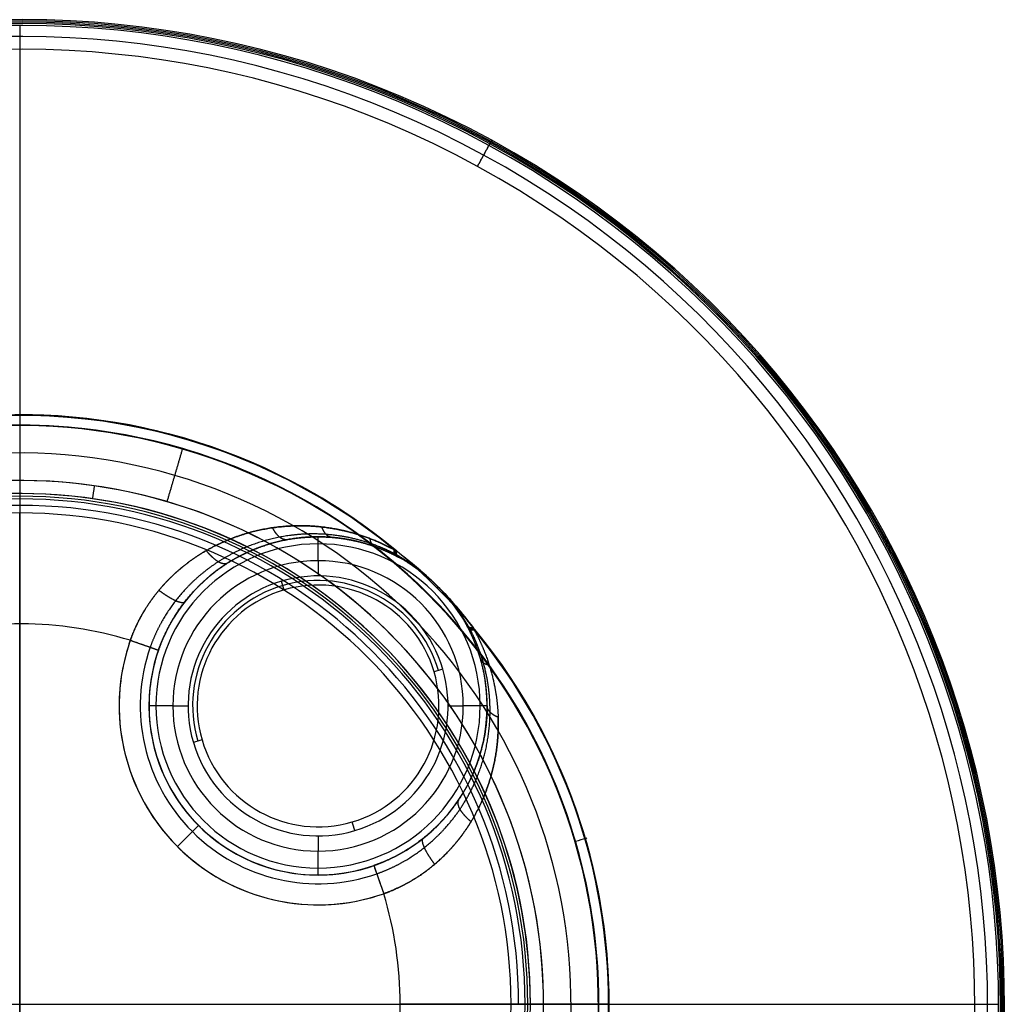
# Model space of a CAD drawing. Header units: millimetres. Extents: x -495 to 495, y -495 to 495.
# Tile 4 of 4: x 0 to 495, y 0 to 495. Entities that reach past the tile are written whole.
import ezdxf

# ---------------------------------------------------------------- set-up
doc = ezdxf.new("R2010")
doc.units = ezdxf.units.MM
doc.header["$MEASUREMENT"] = 0
doc.layers.add('IGES level 10000', color=7, linetype='Continuous', true_color=0x000000)

msp = doc.modelspace()

# ---------------------------------------------------------------- linework, layer by layer
at = {"layer": 'IGES level 10000'}
for p, q in [((0, 492, 380), (0, -492, 380)), ((0, 480, 370), (0, -480, 370)), ((0, -246.99, 360), (0, 246.99, 360)), ((150, 223), (150, 215.34)), ((0, 191.25, 300), (0, -191.25, 300)), ((77, 150), (84.66, 150)), ((215.34, 150), (223, 150)), ((150, 84.66), (150, 77)), ((-492, 0, 380), (492, 0, 380)), ((-480, 0, 370), (480, 0, 370)), ((-246.99, 0, 360), (246.99, 0, 360))]:
    msp.add_line(p, q, dxfattribs=at)
for centre, radius, start, end in [((0, 0, 376.54), 494.96, 61.3521, 241.3521), ((0, 0, 378.95), 494.28, 61.3521, 241.3521), ((0, 0, 374.45), 493.57, 61.3521, 241.3521), ((0, 0, 374.14), 492.92, 61.3521, 241.3521), ((0, 0, 374.14), 492.92, 61.3521, 241.3521), ((0, 0, 380), 492, 61.3521, 241.3521), ((0, 0, 380), 492, 61.3521, 241.3521), ((0, 0, 372.07), 486.46, 61.3521, 241.3521), ((0, 0, 370), 480, 61.3521, 241.3521), ((0, 0, 370), 480, 61.3521, 241.3521), ((0, 0, 376.54), 494.96, 241.3521, 61.3521), ((0, 0, 378.95), 494.28, 241.3521, 61.3521), ((0, 0, 374.45), 493.57, 241.3521, 61.3521), ((0, 0, 374.14), 492.92, 241.3521, 61.3521), ((0, 0, 374.14), 492.92, 241.3521, 61.3521), ((0, 0, 380), 492, 241.3521, 61.3521), ((0, 0, 380), 492, 241.3521, 61.3521), ((0, 0, 372.07), 486.46, 241.3521, 61.3521), ((0, 0, 370), 480, 241.3521, 61.3521), ((0, 0, 370), 480, 241.3521, 61.3521), ((0, 0, 361), 296.33, 50.2702, 106.3521), ((0, 0, 367), 296.33, 286.3521, 106.3521), ((0, 0, 361), 296.33, 50.2702, 106.3521), ((0, 0, 360.75), 296.18, 50.4031, 106.3521), ((0, 0, 360.5), 296.04, 50.5328, 106.3521), ((0, 0, 370), 291.11, 343.6479, 163.6479), ((0, 0, 370), 290.97, 343.6479, 163.6479), ((0, 0, 369.99), 290.84, 343.6479, 163.6479), ((0, 0, 369.99), 290.84, 343.6479, 163.6479), ((0, 0, 370), 291.13, 45.0043, 106.3521), ((0, 0, 367), 296.33, 106.3521, 286.3521), ((0, 0, 369.27), 277.08, 343.6479, 163.6479), ((0, 0, 368.55), 263.31, 0, 163.6479), ((0, 0, 368.55), 263.31, 343.6479, 163.6479), ((0, 0, 365.64), 256.77, 0, 180), ((0, 0, 364.28), 255.41, 0, 180), ((0, 0, 362.93), 254.06, 0, 180), ((0, 0, 362.93), 254.06, 0, 180), ((0, 0, 365.64), 256.77, 0, 163.6479), ((0, 0, 360.76), 250.82, 0, 180), ((0, 0, 360), 246.99, 0, 180), ((0, 0, 360), 246.99, 360, 180), ((150, 150, 12), 85, 0, 180), ((150, 150, 188), 85, 0, 180), ((150, 150, 12), 85, 0, 180), ((150, 150, 3.51), 81.49, 0, 180), ((150, 150), 73, 0, 180), ((150, 150), 73, 0, 180), ((150, 150), 65.34, 16.3521, 196.3521), ((150, 150), 65.34, 16.3521, 196.3521), ((150, 150, 0.09), 63.05, 16.3521, 196.3521), ((150, 150, 0.35), 60.77, 16.3521, 196.3521), ((0, 0, 370), 291.13, 315.0043, 44.9957), ((0, 0, 300), 191.25, 73.0995, 106.3521), ((0, 0, 300), 191.25, 73.0995, 106.3521), ((0, 0, 361), 296.33, 320.2702, 39.7298), ((0, 0, 361), 296.33, 320.2702, 39.7298), ((0, 0, 360.75), 296.18, 320.4031, 39.5969), ((0, 0, 360.5), 296.04, 320.5327, 39.4673), ((0, 0, 360.5), 296.04, 320.5327, 39.4673), ((150, 150, 300), 100, 160.737, 180), ((150, 150, 300), 100, 160.737, 289.263), ((150, 150, 295.61), 89.39, 160.737, 289.263), ((150, 150, 285), 85, 160.737, 289.263), ((150, 150, 285), 85, 160.737, 180), ((150, 150), 65.34, 196.3521, 16.3521), ((150, 150), 65.34, 196.3521, 16.3521), ((150, 150, 0.35), 60.77, 196.3521, 16.3521), ((150, 150, 300), 100, 180, 289.263), ((150, 150, 285), 85, 180, 289.263), ((150, 150, 12), 85, 180, 0), ((150, 150, 170.57), 85, 180, 0), ((150, 150, 12), 85, 180, 0), ((150, 150, 3.51), 81.49, 180, 0), ((150, 150), 73, 180, 0), ((150, 150), 73, 180, 0), ((0, 0, 370), 291.11, 163.6479, 343.6479), ((0, 0, 370), 290.97, 163.6479, 343.6479), ((0, 0, 369.99), 290.84, 163.6479, 343.6479), ((0, 0, 369.99), 290.84, 163.6479, 343.6479), ((0, 0, 369.27), 277.08, 163.6479, 343.6479), ((0, 0, 368.55), 263.31, 163.6479, 343.6479), ((0, 0, 368.55), 263.31, 163.6479, 343.6479), ((0, 0, 300), 191.25, 343.0995, 16.9005), ((0, 0, 300), 191.25, 343.0995, 16.9005), ((0, 0, 360), 246.99, 180, 360), ((0, 0, 360), 246.99, 180, 360), ((0, 0, 368.55), 263.31, 343.6479, 0), ((0, 0, 365.64), 256.77, 180, 0), ((0, 0, 365.64), 256.77, 180, 0), ((0, 0, 364.28), 255.41, 180, 0), ((0, 0, 362.93), 254.06, 180, 0), ((0, 0, 362.93), 254.06, 180, 0)]:
    msp.add_arc(centre, radius, start, end, dxfattribs=at)
at = {"layer": 'IGES level 10000', "extrusion": (0.877583, -0.479426, -2.27281e-09)}
msp.add_arc((492, 377, 0), 3, 287.7855, 90, dxfattribs=at)
at = {"layer": 'IGES level 10000', "extrusion": (0.877583, -0.479426, 2.38146e-09)}
msp.add_arc((492, 377, 0), 3, 287.7855, 90, dxfattribs=at)
at = {"layer": 'IGES level 10000', "extrusion": (-8.89825e-09, 3.03272e-08, 1)}
msp.add_arc((0, 0, 360.5), 296.04, 50.5327, 106.3521, dxfattribs=at)
at = {"layer": 'IGES level 10000', "extrusion": (0.95955, -0.28154, -2.54168e-12)}
msp.add_arc((291.11, 365, 0), 5, 90, 93, dxfattribs=at)
at = {"layer": 'IGES level 10000', "extrusion": (0.989836, -0.142215, -1.7689e-14)}
msp.add_arc((263.84, 358.56), 10, 93, 135, dxfattribs=at)
at = {"layer": 'IGES level 10000', "extrusion": (1, 0, 0)}
for centre, start, end in [((223, 12, 150), 270, 0), ((77, 12, 150), 180, 270)]:
    msp.add_arc(centre, 12, start, end, dxfattribs=at)
at = {"layer": 'IGES level 10000', "extrusion": (0.95955, 0.28154, 0)}
for centre, start, end in [((167.04, 30, 186.16), 261.2479, 270), ((36.36, 30, 186.16), 270, 278.7521)]:
    msp.add_arc(centre, 30, start, end, dxfattribs=at)
at = {"layer": 'IGES level 10000', "extrusion": (0.329905, 0.944014, 0)}
msp.add_arc((7.88, 285, 191.09), 15, 90, 180, dxfattribs=at)
at = {"layer": 'IGES level 10000', "extrusion": (-0.28154, 0.95955, 0)}
for centre, start, end in [((-251.5, 30, 101.7), 270, 278.7521), ((-120.83, 30, 101.7), 261.2479, 270)]:
    msp.add_arc(centre, 30, start, end, dxfattribs=at)
at = {"layer": 'IGES level 10000', "extrusion": (-0.28154, 0.95955, -3.10138e-08)}
msp.add_arc((-251.5, 30, 101.7), 30, 270, 278.7521, dxfattribs=at)
at = {"layer": 'IGES level 10000', "extrusion": (0, 1, 0)}
for centre, radius, start, end in [((-77, 12, 150), 12, 270, 0), ((-77, 12, 150), 12, 270, 0), ((-223, 12, 150), 12, 180, 270), ((-223, 12, 150), 12, 180, 270), ((-246.99, 370), 10, 225, 270)]:
    msp.add_arc(centre, radius, start, end, dxfattribs=at)
at = {"layer": 'IGES level 10000', "extrusion": (-0.28154, 0.95955, 2.65812e-06)}
msp.add_arc((-120.83, 30, 101.7), 30, 261.2479, 270, dxfattribs=at)
at = {"layer": 'IGES level 10000', "extrusion": (0.707107, -0.707107, 0)}
msp.add_arc((112.13, 285, 0), 15, 0, 90, dxfattribs=at)
at = {"layer": 'IGES level 10000', "extrusion": (-0.28154, 0.95955, 8.90303e-18)}
msp.add_arc((-291.13, 364, 0), 6, 90, 210, dxfattribs=at)
at = {"layer": 'IGES level 10000', "extrusion": (0.944014, 0.329905, 0)}
msp.add_arc((-7.88, 285, 191.09), 15, 0, 90, dxfattribs=at)
at = {"layer": 'IGES level 10000', "extrusion": (-3.38514e-10, 1, 2.37971e-11)}
msp.add_arc((-191.25, 421, 0), 121, 210, 270, dxfattribs=at)
at = {"layer": 'IGES level 10000', "extrusion": (-1.00719e-09, 1, 9.93121e-10)}
msp.add_arc((-263.84, 358.56, 0), 10, 45, 87, dxfattribs=at)
at = {"layer": 'IGES level 10000', "extrusion": (7.54284e-11, 1, -1.43926e-09)}
msp.add_arc((-263.84, 358.56, 0), 10, 45, 87, dxfattribs=at)
at = {"layer": 'IGES level 10000', "extrusion": (0, 1, -4.0042e-08)}
msp.add_arc((-246.99, 370, 0), 10, 225, 270, dxfattribs=at)
at = {"layer": 'IGES level 10000'}
for points, degree in [([(230.12, 421.24, 370), (233.22, 426.91, 372.07), (236.32, 432.57, 374.14)], 2), ([(236.32, 432.57, 374.14), (233.22, 426.91, 372.07), (230.12, 421.24, 370)], 2), ([(59.98, 289.9, 360.5), (60.01, 290.04, 360.75), (60.04, 290.18, 361)], 2), ([(74.13, 252.66, 368.55), (78.01, 265.87, 369.27), (81.88, 279.08, 369.99)], 2), ([(150, 235, 329.15), (150, 235, 170.58), (150, 235, 12)], 2), ([(188.17, 228.54, 360.5), (188.58, 228.33, 360.67), (188.99, 228.11, 360.84), (189.4, 227.9, 361)], 3), ([(189.47, 225.28, 353), (188.85, 225.61, 354.98), (188.41, 226.28, 356.95), (188.18, 227.28, 358.82), (188.17, 228.54, 360.5)], 4), ([(188.17, 228.54, 360.5), (188.18, 227.28, 358.82), (188.41, 226.28, 356.95), (188.85, 225.61, 354.98), (189.47, 225.28, 353)], 4), ([(189.4, 227.9, 361), (189.16, 228.03, 360.9), (188.91, 228.16, 360.8), (188.67, 228.29, 360.7), (188.42, 228.41, 360.6), (188.17, 228.54, 360.5)], 5), ([(190.01, 225, 353.25), (189.53, 225.25, 354.83), (189.15, 225.72, 356.41), (188.9, 226.38, 357.95), (188.78, 227.22, 359.41), (188.79, 228.22, 360.75)], 5), ([(189.4, 227.9, 361), (194.91, 223.84, 361.7), (200.21, 219.51, 362.45), (205.28, 214.93, 363.23), (210.1, 210.1, 364)], 4), ([(190.55, 224.7, 353.5), (190.08, 224.96, 355.08), (189.72, 225.42, 356.66), (189.49, 226.07, 358.2), (189.38, 226.91, 359.66), (189.4, 227.9, 361)], 5), ([(189.4, 227.9, 361), (194.91, 223.84, 361.7), (200.21, 219.51, 362.45), (205.28, 214.93, 363.23), (210.1, 210.1, 364)], 4), ([(190.55, 224.7, 353.5), (189.96, 225.02, 355.48), (189.56, 225.68, 357.45), (189.38, 226.66, 359.32), (189.4, 227.9, 361)], 4), ([(189.67, 225.84, 357.4), (189.44, 225.96, 357.3), (189.21, 226.08, 357.2), (188.98, 226.2, 357.1), (188.74, 226.32, 357), (188.51, 226.44, 356.9)], 5), ([(189.47, 225.28, 353), (189.68, 225.17, 353.1), (189.9, 225.05, 353.2), (190.12, 224.94, 353.3), (190.33, 224.82, 353.4), (190.55, 224.7, 353.5)], 5), ([(190.55, 224.7, 353.5), (190.19, 224.9, 353.34), (189.83, 225.09, 353.17), (189.47, 225.28, 353)], 3), ([(210.1, 210.1, 364), (205.54, 214.67, 362.26), (200.58, 218.84, 360.52), (195.26, 222.58, 358.86), (189.67, 225.84, 357.4)], 4), ([(210.1, 210.1, 364), (205.79, 214.41, 361.29), (201.08, 218.31, 358.59), (195.98, 221.76, 355.95), (190.55, 224.7, 353.5)], 4), ([(210.1, 210.1, 364), (205.79, 214.41, 361.29), (201.08, 218.31, 358.59), (195.98, 221.76, 355.95), (190.55, 224.7, 353.5)], 4), ([(200.62, 218.33, 359.6), (200.53, 218.44, 359.98), (200.44, 218.55, 360.37), (200.36, 218.69, 360.76), (200.29, 218.83, 361.14), (200.23, 218.98, 361.52)], 5), ([(210.1, 210.1, 364), (216.54, 203.67, 362.97), (222.49, 196.75, 361.93), (227.9, 189.4, 361)], 3), ([(225.84, 189.67, 357.4), (221.49, 197.13, 359.35), (216.2, 204.01, 361.68), (210.1, 210.1, 364)], 3), ([(224.7, 190.55, 353.5), (221.76, 195.98, 355.95), (218.31, 201.07, 358.58), (214.41, 205.79, 361.29), (210.1, 210.1, 364)], 4), ([(205.86, 205.86, 370), (205.85, 205.87, 370), (205.85, 205.88, 370)], 2), ([(205.88, 205.85, 370), (205.87, 205.85, 370), (205.86, 205.86, 370)], 2), ([(218.33, 200.62, 359.59), (218.44, 200.52, 359.98), (218.56, 200.44, 360.37), (218.69, 200.36, 360.76), (218.83, 200.29, 361.14), (218.98, 200.22, 361.52)], 5), ([(224.7, 190.55, 353.5), (225.02, 189.96, 355.48), (225.68, 189.56, 357.45), (226.66, 189.38, 359.32), (227.9, 189.4, 361)], 4), ([(225.28, 189.47, 353), (225.17, 189.68, 353.1), (225.05, 189.9, 353.2), (224.94, 190.12, 353.3), (224.82, 190.33, 353.4), (224.7, 190.55, 353.5)], 5), ([(224.7, 190.55, 353.5), (224.96, 190.08, 355.08), (225.42, 189.72, 356.66), (226.07, 189.49, 358.2), (226.91, 189.38, 359.66), (227.9, 189.4, 361)], 5), ([(225.28, 189.47, 353), (225.09, 189.83, 353.17), (224.9, 190.19, 353.34), (224.7, 190.55, 353.5)], 3), ([(225, 190.01, 353.25), (225.25, 189.53, 354.83), (225.72, 189.15, 356.41), (226.38, 188.9, 357.95), (227.22, 188.78, 359.41), (228.22, 188.79, 360.75)], 5), ([(225.28, 189.47, 353), (225.54, 188.97, 354.58), (226.01, 188.58, 356.16), (226.68, 188.32, 357.7), (227.53, 188.18, 359.16), (228.54, 188.17, 360.5)], 5), ([(228.54, 188.17, 360.5), (227.53, 188.18, 359.16), (226.68, 188.32, 357.7), (226.01, 188.58, 356.16), (225.54, 188.97, 354.58), (225.28, 189.47, 353)], 5), ([(226.44, 188.51, 356.9), (226.32, 188.74, 357), (226.2, 188.98, 357.1), (226.08, 189.21, 357.2), (225.96, 189.44, 357.3), (225.84, 189.67, 357.4)], 5), ([(227.9, 189.4, 361), (228.11, 188.99, 360.84), (228.33, 188.58, 360.67), (228.54, 188.17, 360.5)], 3), ([(227.9, 189.4, 361), (228.03, 189.16, 360.9), (228.16, 188.91, 360.8), (228.29, 188.67, 360.7), (228.41, 188.42, 360.6), (228.54, 188.17, 360.5)], 5), ([(55.6, 182.99, 300), (60.05, 181.44, 300), (64.5, 179.88, 298.15), (68.02, 178.65, 294.43), (69.76, 178.04, 289.71), (69.76, 178.04, 285)], 5), ([(231.65, 173.63, 344.32), (231.9, 172.76, 346.15), (232.49, 171.99, 347.98), (233.39, 171.35, 349.74), (234.59, 170.86, 351.36), (236.02, 170.54, 352.78)], 5), ([(65, 150, 285), (65, 150, 148.5), (65, 150, 12)], 2), ([(65, 150, 12), (65, 150, 148.5), (65, 150, 285)], 2), ([(240.51, 144.31, 339.28), (237.94, 145.34, 337.45), (235.98, 146.74, 334.95), (235, 148.37, 332.05), (235, 150, 329.15)], 4), ([(240.51, 144.31, 339.28), (238.45, 145.13, 337.81), (236.77, 146.18, 335.95), (235.59, 147.4, 333.79), (235, 148.7, 331.47), (235, 150, 329.15)], 5), ([(235, 150, 12), (235, 150, 170.57), (235, 150, 329.15)], 2), ([(235, 150, 329.15), (235, 150, 170.57), (235, 150, 12)], 2), ([(178.04, 69.76, 285), (178.04, 69.76, 289.71), (178.65, 68.02, 294.43), (179.88, 64.5, 298.15), (181.44, 60.05, 300), (182.99, 55.6, 300)], 5), ([(150, 65, 285), (150, 65, 148.5), (150, 65, 12)], 2), ([(254.06, 0, 362.93), (255.41, 0, 364.28), (256.77, 0, 365.64)], 2), ([(256.77, 0, 365.64), (255.41, 0, 364.28), (254.06, 0, 362.93)], 2), ([(296.04, 0, 360.5), (296.18, 0, 360.75), (296.33, 0, 361)], 2)]:
    msp.add_open_spline(points, degree=degree, dxfattribs=at)
for points, knots in [([(188.17, 228.54, 360.5), (185.77, 229.85, 359.6), (183.36, 231.05, 358.62), (180.95, 232.15, 357.6), (173.65, 235.2, 354.35), (166.39, 237.42, 350.79), (161.54, 238.58, 348.32), (151.65, 240.3, 343.19), (141.88, 240.76, 338), (136.91, 240.67, 335.35), (124.88, 239.7, 328.97), (113.22, 236.89, 322.92), (106.49, 234.59, 319.51), (94.37, 229.11, 313.56), (83.34, 221.45, 308.59), (78.5, 217.43, 306.54), (70.43, 209.39, 303.36), (63.73, 200.01, 301.29), (61.06, 195.59, 300.61), (58.44, 190.35, 300.14), (56.3, 184.91, 300.01), (56.06, 184.27, 300), (55.83, 183.63, 300), (55.6, 182.99, 300)], [252.776406, 252.776406, 252.776406, 252.776406, 252.776406, 252.776406, 269.414868, 269.414868, 269.414868, 303.382172, 303.382172, 303.382172, 339.046528, 339.046528, 339.046528, 390.568543, 390.568543, 390.568543, 435.139523, 435.139523, 435.139523, 470.839506, 470.839506, 470.839506, 475.552835, 475.552835, 475.552835, 475.552835, 475.552835, 475.552835]), ([(55.6, 182.99, 300), (57.55, 188.5, 300), (60.02, 193.83, 300.35), (62.95, 198.9, 301.05), (69.95, 208.91, 303.18), (78.5, 217.43, 306.54), (83.34, 221.45, 308.59), (94.37, 229.11, 313.56), (106.49, 234.59, 319.51), (113.22, 236.89, 322.92), (124.88, 239.7, 328.97), (136.91, 240.67, 335.35), (141.88, 240.76, 338), (151.65, 240.3, 343.19), (161.54, 238.58, 348.32), (166.39, 237.42, 350.79), (173.65, 235.2, 354.35), (180.95, 232.15, 357.6), (183.36, 231.05, 358.62), (185.77, 229.85, 359.6), (188.17, 228.54, 360.5)], [0, 0, 0, 0, 0, 0, 40.413311, 40.413311, 40.413311, 84.984292, 84.984292, 84.984292, 136.506306, 136.506306, 136.506306, 172.170663, 172.170663, 172.170663, 206.137967, 206.137967, 206.137967, 222.776442, 222.776442, 222.776442, 222.776442, 222.776442, 222.776442]), ([(134.51, 233.58, 318.93), (133.79, 233.44, 320.28), (133.02, 233.5, 321.63), (132.24, 233.76, 322.95), (130.67, 234.66, 325.48), (129.15, 236.26, 327.66), (128.43, 237.23, 328.64), (127.75, 238.34, 329.49), (127.13, 239.57, 330.19)], [0, 0, 0, 0, 0, 0, 7.5, 7.5, 7.5, 15, 15, 15, 15, 15, 15]), ([(156.86, 234.72, 333.67), (156.26, 234.77, 334.75), (155.67, 234.95, 335.83), (155.1, 235.25, 336.9), (154.02, 236.1, 338.97), (153.07, 237.4, 340.86), (152.64, 238.16, 341.75), (152.25, 239.02, 342.57), (151.92, 239.96, 343.3)], [0, 0, 0, 0, 0, 0, 7.5, 7.5, 7.5, 15, 15, 15, 15, 15, 15]), ([(188.51, 226.44, 356.9), (186.22, 227.63, 355.95), (183.93, 228.72, 354.93), (181.64, 229.7, 353.86), (174.69, 232.42, 350.45), (167.79, 234.31, 346.73), (163.18, 235.25, 344.15), (153.79, 236.54, 338.8), (144.55, 236.59, 333.42), (139.86, 236.3, 330.69), (128.55, 234.87, 324.13), (117.67, 231.67, 317.97), (111.44, 229.18, 314.53), (100.31, 223.44, 308.58), (90.32, 215.78, 303.72), (85.98, 211.83, 301.73), (78.36, 203.6, 298.52), (72.17, 194.18, 296.55), (69.58, 189.46, 295.91), (67.39, 184.55, 295.6), (65.61, 179.49, 295.61)], [212.020831, 212.020831, 212.020831, 212.020831, 212.020831, 212.020831, 228.6593, 228.6593, 228.6593, 262.626604, 262.626604, 262.626604, 298.29096, 298.29096, 298.29096, 349.812975, 349.812975, 349.812975, 394.383955, 394.383955, 394.383955, 434.797266, 434.797266, 434.797266, 434.797266, 434.797266, 434.797266]), ([(69.76, 178.04, 285), (69.97, 178.66, 285), (70.19, 179.27, 285.01), (70.42, 179.88, 285.02), (72.41, 185.09, 285.15), (74.83, 190.13, 285.68), (77.26, 194.38, 286.45), (83.35, 203.44, 288.78), (90.64, 211.27, 292.35), (95.01, 215.2, 294.66), (104.97, 222.75, 300.24), (115.89, 228.27, 306.93), (121.96, 230.63, 310.76), (132.49, 233.63, 317.56), (143.33, 234.91, 324.73), (147.81, 235.15, 327.71), (156.62, 235.03, 333.54), (165.53, 233.74, 339.32), (169.89, 232.82, 342.09), (176.42, 230.99, 346.09), (182.98, 228.39, 349.74), (185.14, 227.45, 350.89), (187.31, 226.41, 351.98), (189.47, 225.28, 353)], [15, 15, 15, 15, 15, 15, 19.713327, 19.713327, 19.713327, 55.413309, 55.413309, 55.413309, 99.98429, 99.98429, 99.98429, 151.506304, 151.506304, 151.506304, 187.170661, 187.170661, 187.170661, 221.137965, 221.137965, 221.137965, 237.776418, 237.776418, 237.776418, 237.776418, 237.776418, 237.776418]), ([(189.47, 225.28, 353), (187.31, 226.41, 351.98), (185.14, 227.45, 350.89), (182.98, 228.39, 349.74), (176.42, 230.99, 346.09), (169.89, 232.82, 342.09), (165.53, 233.74, 339.32), (156.62, 235.03, 333.54), (147.81, 235.15, 327.71), (143.33, 234.91, 324.73), (132.49, 233.63, 317.56), (121.96, 230.63, 310.76), (115.89, 228.27, 306.93), (104.97, 222.75, 300.24), (95.01, 215.2, 294.66), (90.64, 211.27, 292.35), (82.92, 202.98, 288.57), (76.55, 193.31, 286.18), (73.87, 188.43, 285.4), (71.6, 183.31, 285), (69.76, 178.04, 285)], [39.841951, 39.841951, 39.841951, 39.841951, 39.841951, 39.841951, 56.480426, 56.480426, 56.480426, 90.44773, 90.44773, 90.44773, 126.112087, 126.112087, 126.112087, 177.634101, 177.634101, 177.634101, 222.205082, 222.205082, 222.205082, 262.618393, 262.618393, 262.618393, 262.618393, 262.618393, 262.618393]), ([(178.67, 230.02, 347.3), (178.3, 230.15, 348.17), (177.94, 230.36, 349.04), (177.62, 230.64, 349.91), (177.04, 231.33, 351.6), (176.6, 232.29, 353.21), (176.41, 232.82, 353.99), (176.26, 233.42, 354.73), (176.15, 234.07, 355.43)], [0, 0, 0, 0, 0, 0, 7.5, 7.5, 7.5, 15, 15, 15, 15, 15, 15]), ([(104.45, 221.77, 300.08), (103.81, 221.36, 301.88), (103, 221.22, 303.68), (102.05, 221.37, 305.42), (99.9, 222.22, 308.64), (97.47, 224.09, 311.15), (96.22, 225.25, 312.18), (94.99, 226.6, 312.94), (93.81, 228.08, 313.41)], [0, 0, 0, 0, 0, 0, 7.5, 7.5, 7.5, 15, 15, 15, 15, 15, 15]), ([(82.91, 202.2, 288.77), (82.61, 201.81, 290.95), (81.98, 201.67, 293.14), (81.03, 201.81, 295.22), (78.58, 202.63, 298.98), (75.33, 204.4, 301.63), (73.56, 205.5, 302.61), (71.74, 206.74, 303.18), (69.96, 208.09, 303.35)], [0, 0, 0, 0, 0, 0, 7.5, 7.5, 7.5, 15, 15, 15, 15, 15, 15]), ([(210.1, 210.1, 364), (210.14, 210.07, 363.98), (210.17, 210.04, 363.96), (210.2, 210.01, 363.94), (213.64, 206.55, 361.77), (216.84, 202.85, 359.61), (219.74, 198.96, 357.49), (222.37, 194.85, 355.44), (224.7, 190.55, 353.5)], [0, 0, 0, 0, 0, 0, 0.36039, 0.36039, 0.36039, 37.907543, 37.907543, 37.907543, 37.907543, 37.907543, 37.907543]), ([(227.9, 189.4, 361), (224.68, 193.77, 361.56), (221.31, 198.01, 362.14), (217.78, 202.12, 362.74), (214.07, 206.13, 363.36), (210.21, 209.99, 363.98), (210.18, 210.03, 363.99), (210.14, 210.07, 363.99), (210.1, 210.1, 364)], [52.907543, 52.907543, 52.907543, 52.907543, 52.907543, 52.907543, 90.454696, 90.454696, 90.454696, 90.815086, 90.815086, 90.815086, 90.815086, 90.815086, 90.815086]), ([(235, 150, 329.15), (235, 154.67, 332.24), (234.68, 159.37, 335.33), (234.03, 164.1, 338.41), (232.37, 172, 343.43), (229.66, 179.95, 348.08), (228.4, 183.12, 349.85), (226.94, 186.3, 351.51), (225.28, 189.47, 353)], [196.873869, 196.873869, 196.873869, 196.873869, 196.873869, 196.873869, 233.865111, 233.865111, 233.865111, 258.304145, 258.304145, 258.304145, 258.304145, 258.304145, 258.304145]), ([(235, 150, 329.15), (235, 154.67, 332.24), (234.68, 159.37, 335.33), (234.03, 164.1, 338.41), (232.37, 172, 343.43), (229.66, 179.95, 348.08), (228.4, 183.12, 349.85), (226.94, 186.3, 351.51), (225.28, 189.47, 353)], [268.096189, 268.096189, 268.096189, 268.096189, 268.096189, 268.096189, 305.08743, 305.08743, 305.08743, 329.526464, 329.526464, 329.526464, 329.526464, 329.526464, 329.526464]), ([(236.45, 146.85, 334.76), (236.49, 151.75, 337.6), (236.19, 156.69, 340.46), (235.54, 161.67, 343.31), (233.85, 170.01, 347.98), (231.02, 178.42, 352.31), (229.71, 181.78, 353.96), (228.19, 185.15, 355.51), (226.44, 188.51, 356.9)], [196.873869, 196.873869, 196.873869, 196.873869, 196.873869, 196.873869, 233.865111, 233.865111, 233.865111, 258.304145, 258.304145, 258.304145, 258.304145, 258.304145, 258.304145]), ([(228.54, 188.17, 360.5), (230.46, 184.64, 359.17), (232.15, 181.1, 357.7), (233.63, 177.57, 356.12), (236.86, 168.73, 351.99), (238.94, 159.96, 347.52), (239.82, 154.71, 344.78), (240.34, 149.49, 342.03), (240.51, 144.31, 339.28)], [0, 0, 0, 0, 0, 0, 24.439034, 24.439034, 24.439034, 61.430275, 61.430275, 61.430275, 61.430275, 61.430275, 61.430275]), ([(228.54, 188.17, 360.5), (230.46, 184.64, 359.17), (232.15, 181.1, 357.7), (233.63, 177.57, 356.12), (236.86, 168.73, 351.99), (238.94, 159.96, 347.52), (239.82, 154.71, 344.78), (240.34, 149.49, 342.03), (240.51, 144.31, 339.28)], [-258.304145, -258.304145, -258.304145, -258.304145, -258.304145, -258.304145, -233.865111, -233.865111, -233.865111, -196.873869, -196.873869, -196.873869, -196.873869, -196.873869, -196.873869]), ([(235, 150, 329.15), (235, 146.35, 326.74), (234.8, 142.72, 324.33), (234.42, 139.12, 321.95), (232.83, 129.28, 315.48), (229.81, 119.74, 309.35), (227.32, 113.81, 305.64), (221.8, 103.57, 299.43), (214.47, 94.24, 294.26), (210.88, 90.32, 292.2), (203.66, 83.61, 288.92), (195.4, 77.92, 286.69), (191.44, 75.57, 285.92), (186.36, 73, 285.28), (181.06, 70.87, 285.04), (180.06, 70.48, 285.01), (179.06, 70.11, 285), (178.04, 69.76, 285)], [15, 15, 15, 15, 15, 15, 43.902875, 43.902875, 43.902875, 94.657225, 94.657225, 94.657225, 135.00651, 135.00651, 135.00651, 168.575475, 168.575475, 168.575475, 176.34637, 176.34637, 176.34637, 176.34637, 176.34637, 176.34637]), ([(178.04, 69.76, 285), (183.43, 71.64, 285), (188.66, 73.98, 285.41), (193.65, 76.74, 286.24), (202.9, 82.91, 288.58), (210.88, 90.32, 292.2), (214.47, 94.24, 294.26), (221.8, 103.57, 299.43), (227.32, 113.81, 305.64), (229.81, 119.74, 309.35), (232.83, 129.28, 315.48), (234.42, 139.12, 321.95), (234.8, 142.72, 324.33), (235, 146.35, 326.74), (235, 150, 329.15)], [1.906999, 1.906999, 1.906999, 1.906999, 1.906999, 1.906999, 43.246861, 43.246861, 43.246861, 83.596148, 83.596148, 83.596148, 134.350502, 134.350502, 134.350502, 163.253379, 163.253379, 163.253379, 163.253379, 163.253379, 163.253379]), ([(179.49, 65.61, 295.61), (184.66, 67.43, 295.6), (189.69, 69.68, 295.92), (194.5, 72.35, 296.59), (203.52, 78.35, 298.53), (211.44, 85.66, 301.6), (215.05, 89.55, 303.37), (224.83, 101.86, 309.3), (231.64, 116.04, 316.97), (234.72, 126, 322.62), (236.37, 136.31, 328.64), (236.45, 146.85, 334.76)], [296.317526, 296.317526, 296.317526, 296.317526, 296.317526, 296.317526, 337.657391, 337.657391, 337.657391, 378.006675, 378.006675, 378.006675, 457.663901, 457.663901, 457.663901, 457.663901, 457.663901, 457.663901]), ([(240.51, 144.31, 339.28), (240.65, 140.26, 337.13), (240.58, 136.24, 335), (240.3, 132.25, 332.88), (238.96, 121.34, 327.12), (236.09, 110.75, 321.66), (233.65, 104.18, 318.36), (228.15, 92.82, 312.84), (220.7, 82.48, 308.23), (217.02, 78.14, 306.4), (208.83, 69.94, 303.19), (199.25, 63.15, 301.1), (194.07, 60.13, 300.37), (188.62, 57.6, 300), (182.99, 55.6, 300)], [61.430275, 61.430275, 61.430275, 61.430275, 61.430275, 61.430275, 90.333151, 90.333151, 90.333151, 141.087501, 141.087501, 141.087501, 181.436785, 181.436785, 181.436785, 222.776643, 222.776643, 222.776643, 222.776643, 222.776643, 222.776643]), ([(182.99, 55.6, 300), (184.05, 55.97, 300), (185.1, 56.37, 300.01), (186.15, 56.78, 300.04), (191.67, 59.08, 300.25), (196.96, 61.88, 300.81), (201.06, 64.45, 301.51), (209.61, 70.72, 303.49), (217.02, 78.14, 306.4), (220.7, 82.48, 308.23), (228.15, 92.82, 312.84), (233.65, 104.18, 318.36), (236.09, 110.75, 321.66), (238.96, 121.34, 327.12), (240.3, 132.25, 332.88), (240.58, 136.24, 335), (240.65, 140.26, 337.13), (240.51, 144.31, 339.28)], [191.34637, 191.34637, 191.34637, 191.34637, 191.34637, 191.34637, 199.117265, 199.117265, 199.117265, 232.686231, 232.686231, 232.686231, 273.035515, 273.035515, 273.035515, 323.789866, 323.789866, 323.789866, 352.692741, 352.692741, 352.692741, 352.692741, 352.692741, 352.692741]), ([(220.61, 102.68, 299.04), (220.19, 102.06, 300.88), (220.05, 101.26, 302.71), (220.19, 100.29, 304.47), (221.03, 98.12, 307.74), (222.91, 95.62, 310.27), (224.07, 94.34, 311.29), (225.43, 93.06, 312.04), (226.92, 91.84, 312.49)], [0, 0, 0, 0, 0, 0, 7.5, 7.5, 7.5, 15, 15, 15, 15, 15, 15]), ([(202.69, 83.3, 288.93), (202.29, 82.99, 291.11), (202.15, 82.35, 293.29), (202.29, 81.39, 295.37), (203.11, 78.96, 299.12), (204.89, 75.72, 301.77), (205.99, 73.96, 302.75), (207.24, 72.16, 303.33), (208.59, 70.38, 303.5)], [0, 0, 0, 0, 0, 0, 7.5, 7.5, 7.5, 15, 15, 15, 15, 15, 15])]:
    msp.add_open_spline(points, degree=5, knots=knots, dxfattribs=at)

doc.saveas('drawing.dxf')
